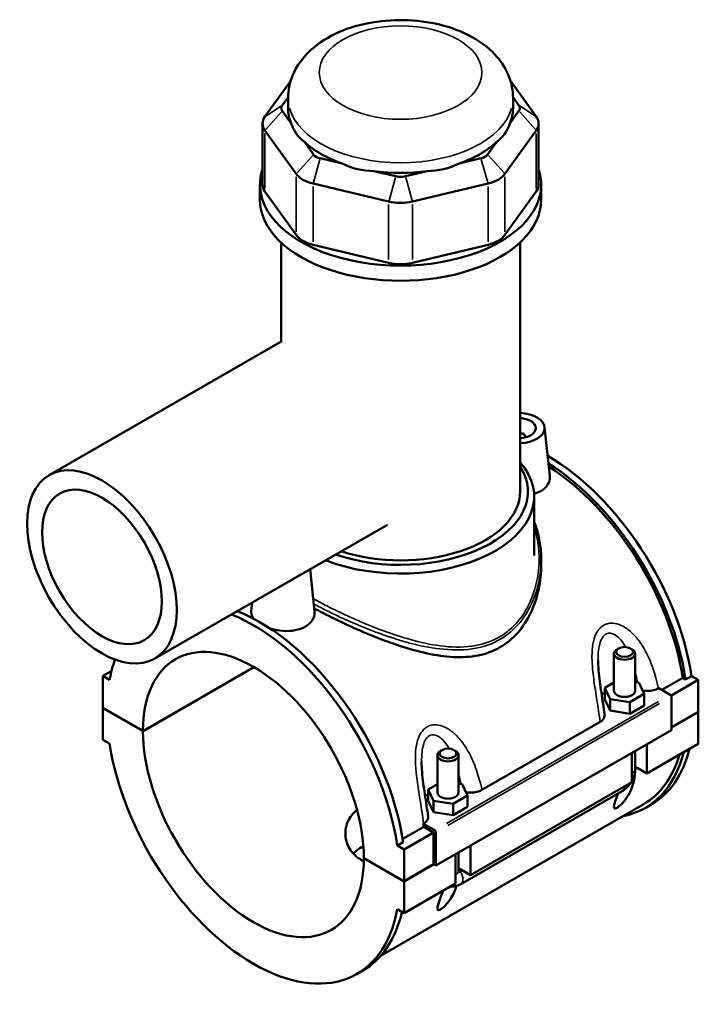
# Model space of a CAD drawing. Header units: inches. Extents: x -1.6 to 48.2, y -2.1 to 47.6.
# Tile 8 of 8: x 40.6 to 48.2, y 36.5 to 47.6. Entities that reach past the tile are written whole.
import ezdxf

# ---------------------------------------------------------------- set-up
doc = ezdxf.new("R2010")
doc.units = ezdxf.units.IN
doc.header["$MEASUREMENT"] = 0
doc.layers.add('Visible (ANSI)', color=7, linetype='Continuous', lineweight=50)
doc.layers.add('Visible Narrow (ANSI)', color=7, linetype='Continuous', lineweight=35)

msp = doc.modelspace()

# ---------------------------------------------------------------- linework, layer by layer
at = {"layer": 'Visible (ANSI)'}
for p, q in [((43.672, 46.868), (43.384, 46.468)), ((46.416, 46.468), (46.128, 46.868)), ((43.578, 46.593), (43.643, 46.684)), ((43.643, 46.562), (43.643, 46.676)), ((46.157, 46.684), (46.223, 46.593)), ((46.157, 46.562), (46.157, 46.676)), ((43.679, 46.391), (43.578, 46.531)), ((46.223, 46.531), (46.122, 46.391)), ((43.358, 46.391), (43.358, 45.707)), ((46.443, 46.391), (46.443, 45.707)), ((43.384, 46.314), (43.734, 45.828)), ((46.067, 45.828), (46.416, 46.314)), ((43.927, 46.045), (43.826, 46.186)), ((45.974, 46.186), (45.873, 46.045)), ((44.247, 45.944), (44.003, 46.002)), ((45.798, 46.002), (45.554, 45.944)), ((44.847, 45.801), (44.603, 45.859)), ((45.198, 45.859), (44.954, 45.801)), ((43.329, 45.537), (43.329, 45.707)), ((43.923, 45.719), (44.767, 45.518)), ((45.034, 45.518), (45.878, 45.719)), ((46.472, 45.537), (46.472, 45.707)), ((43.734, 45.145), (43.384, 45.631)), ((46.416, 45.631), (46.067, 45.145)), ((43.564, 43.952), (43.564, 45.06)), ((44.767, 44.834), (43.923, 45.036)), ((45.878, 45.036), (45.034, 44.834)), ((46.236, 42.276), (46.236, 45.06)), ((43.573, 43.956), (40.972, 42.459)), ((46.51, 42.996), (46.569, 42.451)), ((46.294, 42.889), (46.294, 42.882)), ((46.393, 41.562), (46.393, 42.219)), ((44.753, 41.906), (42.153, 40.409)), ((46.472, 41.517), (46.472, 41.454)), ((43.888, 41.407), (43.938, 40.936)), ((43.243, 41.036), (43.232, 40.934)), ((47.335, 40.522), (47.319, 40.512)), ((47.47, 40.522), (47.486, 40.512)), ((47.284, 40.048), (47.284, 40.464)), ((47.521, 40.048), (47.521, 40.464)), ((42.022, 39.601), (43.26, 40.314)), ((43.262, 40.313), (42.022, 39.598)), ((41.67, 40.27), (41.573, 40.215)), ((41.648, 40.171), (41.573, 40.215)), ((41.573, 40.215), (41.573, 39.859)), ((47.818, 40.059), (48.054, 40.194)), ((48.086, 40.175), (48.054, 40.194)), ((48.152, 40.213), (48.086, 40.175)), ((48.152, 40.213), (48.227, 40.17)), ((47.284, 40.141), (47.183, 40.082)), ((47.183, 40.082), (47.242, 39.956)), ((47.183, 39.953), (47.183, 40.082)), ((47.563, 40.141), (47.521, 40.147)), ((47.622, 40.014), (47.563, 40.141)), ((47.781, 40.076), (47.785, 40.078)), ((47.785, 40.078), (47.912, 40.005)), ((48.227, 40.17), (47.922, 39.994)), ((48.227, 40.17), (48.227, 39.815)), ((47.461, 39.922), (47.622, 40.014)), ((47.622, 39.886), (47.622, 40.014)), ((47.926, 39.981), (47.926, 39.609)), ((41.573, 39.859), (42.022, 39.601)), ((41.573, 39.856), (41.576, 39.858)), ((41.573, 39.856), (41.573, 39.501)), ((42.022, 39.598), (41.573, 39.856)), ((47.183, 39.953), (47.242, 39.827)), ((47.242, 39.827), (47.242, 39.956)), ((47.242, 39.956), (47.461, 39.922)), ((47.461, 39.793), (47.461, 39.922)), ((47.461, 39.793), (47.622, 39.886)), ((47.242, 39.827), (47.461, 39.793)), ((47.926, 39.641), (48.227, 39.815)), ((48.227, 39.811), (47.926, 39.638)), ((48.224, 39.813), (48.227, 39.811)), ((48.227, 39.811), (48.227, 39.456)), ((45.809, 38.94), (47.131, 39.701)), ((47.926, 39.609), (45.296, 38.094)), ((41.573, 39.501), (41.648, 39.458)), ((48.227, 39.456), (47.653, 39.125)), ((47.653, 39.452), (47.653, 39.125)), ((45.312, 39.328), (45.312, 38.912)), ((45.363, 39.386), (45.346, 39.376)), ((45.497, 39.386), (45.514, 39.376)), ((45.548, 39.328), (45.548, 38.912)), ((47.486, 39.029), (47.486, 39.356)), ((47.521, 39.174), (47.521, 39.376)), ((47.521, 39.202), (47.545, 39.188)), ((47.545, 39.188), (47.521, 39.173)), ((47.653, 39.125), (47.545, 39.188)), ((45.312, 39.004), (45.21, 38.946)), ((45.59, 39.005), (45.548, 39.011)), ((45.649, 38.878), (45.59, 39.005)), ((47.486, 39.029), (45.68, 37.989)), ((45.21, 38.946), (45.269, 38.82)), ((45.21, 38.817), (45.21, 38.946)), ((45.489, 38.786), (45.649, 38.878)), ((45.572, 37.887), (47.378, 38.927)), ((45.649, 38.75), (45.649, 38.878)), ((47.611, 38.777), (44.683, 37.091)), ((45.21, 38.817), (45.269, 38.691)), ((45.269, 38.691), (45.269, 38.82)), ((45.269, 38.82), (45.489, 38.786)), ((45.489, 38.657), (45.489, 38.786)), ((45.489, 38.657), (45.649, 38.75)), ((47.634, 38.738), (47.7, 38.776)), ((45.269, 38.691), (45.489, 38.657)), ((45.154, 38.563), (45.158, 38.565)), ((45.282, 38.49), (45.154, 38.563)), ((44.924, 38.392), (45.16, 38.528)), ((45.268, 38.466), (44.939, 38.276)), ((45.268, 38.466), (45.16, 38.528)), ((45.268, 38.11), (45.268, 38.466)), ((45.296, 38.094), (45.296, 38.466)), ((44.93, 38.357), (44.864, 38.32)), ((44.939, 38.276), (44.864, 38.32)), ((45.68, 38.316), (45.68, 37.989)), ((44.939, 37.921), (44.939, 38.276)), ((45.513, 37.893), (45.513, 38.22)), ((45.548, 38.24), (45.548, 38.037)), ((44.491, 38.179), (44.939, 37.921)), ((44.491, 38.176), (44.494, 38.178)), ((44.939, 37.918), (44.491, 38.176)), ((44.939, 37.921), (45.268, 38.11)), ((45.271, 38.109), (44.939, 37.918)), ((45.268, 38.11), (45.296, 38.094)), ((45.548, 38.066), (45.572, 38.051)), ((45.572, 38.051), (45.548, 38.037)), ((45.568, 38.03), (45.589, 38.042)), ((45.68, 37.989), (45.572, 38.051)), ((44.939, 37.563), (44.939, 37.918)), ((45.513, 37.893), (44.939, 37.563)), ((44.864, 37.606), (44.939, 37.563)), ((44.412, 36.882), (44.477, 36.92))]:
    msp.add_line(p, q, dxfattribs=at)
for centre, major_axis, ratio, start_param, end_param in [((43.707, 46.562), (-0.14, 0), 0.575862, 5.890486, 6.675884), ((46.094, 46.562), (0.14, 0), 0.575862, 5.890486, 6.675884), ((43.707, 46.391), (-0.349, 0), 0.575862, 5.890486, 6.675884), ((44.9, 46.562), (-1.257, 0), 0.575862, 0, 0.238812), ((44.9, 46.562), (1.257, 0), 0.575862, 6.044373, 6.283185), ((46.094, 46.391), (0.349, 0), 0.575862, 5.890486, 6.675884), ((44.9, 47.578), (-1.09, -1.38), 0.454202, 5.999949, 6.307723), ((44.9, 47.578), (-1.09, 1.38), 0.454202, 3.117055, 3.424829), ((44.9, 46.562), (1.257, 0), 0.575862, 3.688179, 4.165803), ((44.9, 46.562), (1.257, 0), 0.575862, 5.258975, 5.736599), ((44.056, 46.076), (-0.14, 0), 0.575862, 0.392699, 1.178097), ((45.744, 46.076), (0.14, 0), 0.575862, 5.105088, 5.890486), ((44.9, 47.578), (-0.541, -1.68), 0.675468, 6.181789, 6.489562), ((44.9, 47.578), (0.541, -1.68), 0.675468, 6.076808, 6.384582), ((44.9, 45.707), (-1.571, 0), 0.575862, 6.091532, 9.616431), ((44.056, 45.905), (0.349, 0), 0.575862, 3.534292, 4.31969), ((44.9, 46.562), (1.257, 0), 0.575862, 4.473577, 4.951201), ((44.9, 45.875), (-0.14, 0), 0.575862, 1.178097, 1.963495), ((45.744, 45.905), (0.349, 0), 0.575862, 5.105088, 5.890486), ((43.707, 45.707), (-0.349, 0), 0.575862, 0, 0.392699), ((46.094, 45.707), (0.349, 0), 0.575862, 5.890486, 6.283185), ((44.9, 45.537), (-1.571, 0), 0.575862, 0, 3.141593), ((44.9, 45.704), (0.349, 0), 0.575862, 4.31969, 5.105088), ((44.056, 45.222), (-0.349, 0), 0.575862, 0.392699, 1.178097), ((45.744, 45.222), (0.349, 0), 0.575862, 5.105088, 5.890486), ((44.9, 45.02), (-0.349, 0), 0.575862, 1.178097, 1.963495), ((46.215, 42.986), (0.295, 0), 0.575862, 4.781938, 7.784433), ((46.215, 42.986), (0.197, 0), 0.575862, 4.816818, 7.749552), ((46.215, 42.889), (0.0787, 0), 0.575862, 6.114496, 7.590339), ((44.9, 42.219), (1.493, 0), 0.575862, 4.115913, 6.74614), ((46.544, 40.782), (-1.155, 2.006), 0.578093, 4.118597, 5.499482), ((44.9, 42.276), (1.423, 0), 0.575862, 4.175839, 6.635286), ((46.478, 40.744), (1.155, -2.006), 0.578093, 0.977004, 2.31228), ((46.478, 40.744), (-1.133, 1.967), 0.578093, 4.122438, 5.45029), ((44.9, 42.276), (1.336, 0), 0.575862, 4.192484, 6.283185), ((43.585, 41.471), (0.295, 0), 0.575862, 5.351432, 5.644143), ((43.256, 38.889), (-1.155, 2.006), 0.578093, 4.118597, 5.650878), ((43.322, 38.926), (1.155, -2.006), 0.578093, 0.977004, 2.509286), ((43.256, 38.889), (-0.871, 1.513), 0.578093, 3.930052, 7.06939), ((47.403, 40.464), (-0.118, 0), 0.575862, 5.50164, 10.206324), ((43.256, 38.889), (1.155, -2.006), 0.578093, 3.59658, 3.739252), ((47.403, 39.919), (0.295, 0), 0.575862, 2.40919, 2.611618), ((47.403, 40.048), (-0.118, 0), 0.575862, 0, 3.141593), ((47.912, 39.989), (-0.0098, 0.0171), 0.578093, 3.928925, 5.499721), ((43.256, 38.889), (0.871, -1.513), 0.578093, 3.930052, 7.06939), ((43.256, 38.889), (1.155, -2.006), 0.578093, 4.118597, 6.880845), ((45.43, 39.328), (-0.118, 0), 0.575862, 5.50164, 10.206324), ((46.478, 40.744), (1.155, -2.006), 0.578093, 6.084831, 6.820591), ((46.478, 40.744), (1.133, -1.967), 0.578093, 0, 0.502834), ((46.544, 40.782), (1.155, -2.006), 0.578093, 0, 0.537406), ((47.403, 39.174), (0.118, 0), 0.575862, 6.280575, 6.283185), ((45.43, 38.783), (0.295, 0), 0.575862, 2.40919, 2.611618), ((45.43, 38.912), (-0.118, 0), 0.575862, 0, 3.141593), ((43.585, 39.078), (-1.133, 1.967), 0.578093, 4.122438, 4.140144), ((45.282, 38.474), (0.0098, -0.0171), 0.578093, 0.787332, 2.358128), ((45.43, 38.037), (0.118, 0), 0.575862, 6.280575, 6.283185), ((43.322, 38.926), (1.155, -2.006), 0.578093, 0, 0.556744)]:
    msp.add_ellipse(centre, major_axis=major_axis, ratio=ratio, start_param=start_param, end_param=end_param, dxfattribs=at)
for centre, major_axis, ratio in [((41.563, 41.434), (-0.59, 1.025), 0.578093), ((41.563, 41.434), (-0.472, 0.82), 0.578093), ((47.403, 40.484), (0.0945, 0), 0.575862), ((45.43, 39.348), (0.0945, 0), 0.575862)]:
    msp.add_ellipse(centre, major_axis=major_axis, ratio=ratio, dxfattribs=at)
for points, knots in [([(46.157, 46.676), (46.157, 46.759), (46.141, 46.841), (46.079, 46.999), (46.032, 47.073), (45.908, 47.217), (45.825, 47.283), (45.628, 47.401), (45.51, 47.45), (45.257, 47.519), (45.123, 47.54), (44.853, 47.552), (44.718, 47.544), (44.456, 47.5), (44.329, 47.464), (44.093, 47.36), (43.983, 47.293), (43.807, 47.129), (43.736, 47.035), (43.661, 46.847), (43.643, 46.761), (43.643, 46.676)], [0.785398, 0.785398, 0.785398, 0.785398, 1.005919, 1.005919, 1.247788, 1.247788, 1.549488, 1.549488, 1.909935, 1.909935, 2.277725, 2.277725, 2.640356, 2.640356, 3.005317, 3.005317, 3.373911, 3.373911, 3.698936, 3.698936, 3.926991, 3.926991, 3.926991, 3.926991]), ([(46.569, 42.451), (46.569, 42.446), (46.569, 42.442), (46.57, 42.408), (46.561, 42.378), (46.525, 42.323), (46.498, 42.299), (46.467, 42.281)], [4.6935242, 4.6935242, 4.6935242, 4.6935242, 4.7497622, 4.7497622, 5.0893462, 5.0893462, 5.4289302, 5.4289302, 5.4289302, 5.4289302]), ([(46.393, 41.938), (46.401, 41.917), (46.409, 41.897), (46.425, 41.847), (46.433, 41.818), (46.447, 41.759), (46.453, 41.729), (46.462, 41.669), (46.466, 41.639), (46.471, 41.578), (46.472, 41.547), (46.472, 41.517)], [20.887553, 20.887553, 20.887553, 20.887553, 21.087728, 21.087728, 21.363015, 21.363015, 21.638302, 21.638302, 21.913589, 21.913589, 22.188876, 22.188876, 22.188876, 22.188876]), ([(46.472, 41.454), (46.472, 41.367), (46.463, 41.276), (46.424, 41.096), (46.395, 41.007), (46.317, 40.842), (46.268, 40.765), (46.152, 40.632), (46.085, 40.577), (46.011, 40.535)], [21.999673, 21.999673, 21.999673, 21.999673, 22.791458, 22.791458, 23.583244, 23.583244, 24.375029, 24.375029, 25.166814, 25.166814, 25.166814, 25.166814]), ([(46.011, 40.535), (45.938, 40.492), (45.856, 40.462), (45.681, 40.427), (45.588, 40.421), (45.395, 40.431), (45.296, 40.446), (45.097, 40.489), (44.997, 40.517), (44.805, 40.579), (44.706, 40.616), (44.506, 40.696), (44.406, 40.739), (44.212, 40.829), (44.118, 40.875), (43.998, 40.937), (43.966, 40.954), (43.935, 40.97)], [0, 0, 0, 0, 0.791785, 0.791785, 1.58357, 1.58357, 2.375355, 2.375355, 3.16714, 3.16714, 3.948281, 3.948281, 4.729422, 4.729422, 5.510563, 5.510563, 5.804123, 5.804123, 5.804123, 5.804123]), ([(43.256, 40.856), (43.24, 40.878), (43.231, 40.901), (43.231, 40.926), (43.231, 40.93), (43.232, 40.934)], [4.4241299, 4.4241299, 4.4241299, 4.4241299, 4.7497622, 4.7497622, 4.8036294, 4.8036294, 4.8036294, 4.8036294]), ([(43.938, 40.936), (43.939, 40.932), (43.939, 40.927), (43.939, 40.894), (43.931, 40.863), (43.895, 40.809), (43.868, 40.784), (43.836, 40.766)], [1.9790677, 1.9790677, 1.9790677, 1.9790677, 2.0352971, 2.0352971, 2.3748811, 2.3748811, 2.7144651, 2.7144651, 2.7144651, 2.7144651]), ([(43.836, 40.766), (43.805, 40.748), (43.765, 40.734), (43.677, 40.717), (43.63, 40.715), (43.541, 40.721), (43.494, 40.73), (43.448, 40.743), (43.445, 40.744), (43.443, 40.745)], [2.714465, 2.714465, 2.714465, 2.714465, 3.054049, 3.054049, 3.393633, 3.393633, 3.732665, 3.732665, 3.752604, 3.752604, 3.752604, 3.752604]), ([(47.181, 39.78), (47.175, 39.821), (47.169, 39.863), (47.157, 39.945), (47.151, 39.987), (47.138, 40.07), (47.132, 40.111), (47.121, 40.194), (47.116, 40.235), (47.109, 40.315), (47.107, 40.354), (47.107, 40.391)], [0.504345, 0.504345, 0.504345, 0.504345, 0.839407, 0.839407, 1.174469, 1.174469, 1.509532, 1.509532, 1.844594, 1.844594, 2.179657, 2.179657, 2.179657, 2.179657]), ([(47.605, 40.051), (47.606, 40.051), (47.607, 40.051), (47.625, 40.048), (47.643, 40.047), (47.683, 40.047), (47.706, 40.05), (47.747, 40.06), (47.766, 40.067), (47.781, 40.076)], [-0.4859574, -0.4859574, -0.4859574, -0.4859574, -0.4770763, -0.4770763, -0.3427203, -0.3427203, -0.1698946, -0.1698946, 0, 0, 0, 0]), ([(47.131, 39.701), (47.142, 39.708), (47.152, 39.715), (47.167, 39.732), (47.173, 39.74), (47.181, 39.76), (47.182, 39.77), (47.181, 39.78)], [-0.6114062, -0.6114062, -0.6114062, -0.6114062, -0.4880421, -0.4880421, -0.3645154, -0.3645154, -0.2269909, -0.2269909, -0.2269909, -0.2269909]), ([(45.208, 38.644), (45.203, 38.685), (45.197, 38.727), (45.184, 38.809), (45.178, 38.851), (45.165, 38.934), (45.159, 38.975), (45.148, 39.058), (45.143, 39.098), (45.137, 39.179), (45.134, 39.218), (45.134, 39.255)], [0.504013, 0.504013, 0.504013, 0.504013, 0.839076, 0.839076, 1.174138, 1.174138, 1.509201, 1.509201, 1.844263, 1.844263, 2.179325, 2.179325, 2.179325, 2.179325]), ([(47.521, 39.173), (47.521, 39.151), (47.52, 39.128), (47.512, 39.059), (47.502, 39.012), (47.476, 38.942), (47.463, 38.913), (47.438, 38.869), (47.428, 38.854), (47.407, 38.825), (47.396, 38.81), (47.373, 38.786), (47.363, 38.775), (47.346, 38.761), (47.34, 38.756), (47.329, 38.748), (47.324, 38.744), (47.314, 38.738), (47.309, 38.736), (47.302, 38.734), (47.299, 38.733), (47.291, 38.734), (47.288, 38.737), (47.284, 38.746), (47.284, 38.754), (47.287, 38.773), (47.289, 38.783), (47.3, 38.819), (47.309, 38.846), (47.322, 38.881), (47.325, 38.889), (47.328, 38.898)], [0.645958, 0.645958, 0.645958, 0.645958, 0.89701, 0.89701, 1.413207, 1.413207, 1.730061, 1.730061, 1.888488, 1.888488, 2.046915, 2.046915, 2.156349, 2.156349, 2.211065, 2.211065, 2.265782, 2.265782, 2.320499, 2.320499, 2.375216, 2.375216, 2.48465, 2.48465, 2.643077, 2.643077, 2.801504, 2.801504, 3.118358, 3.118358, 3.21668, 3.21668, 3.21668, 3.21668]), ([(47.486, 39.042), (47.489, 39.048), (47.491, 39.053), (47.502, 39.076), (47.509, 39.094), (47.518, 39.133), (47.521, 39.153), (47.521, 39.173)], [3.9900665, 3.9900665, 3.9900665, 3.9900665, 4.0840704, 4.0840704, 4.3982297, 4.3982297, 4.7114954, 4.7114954, 4.7114954, 4.7114954]), ([(47.378, 38.927), (47.396, 38.937), (47.412, 38.949), (47.441, 38.977), (47.453, 38.992), (47.468, 39.012), (47.471, 39.018), (47.475, 39.023)], [3.1415927, 3.1415927, 3.1415927, 3.1415927, 3.4557519, 3.4557519, 3.7699112, 3.7699112, 3.8682842, 3.8682842, 3.8682842, 3.8682842]), ([(45.632, 38.915), (45.633, 38.915), (45.634, 38.915), (45.652, 38.912), (45.67, 38.911), (45.71, 38.911), (45.733, 38.914), (45.774, 38.924), (45.793, 38.931), (45.809, 38.94)], [-0.4859574, -0.4859574, -0.4859574, -0.4859574, -0.4770763, -0.4770763, -0.3427203, -0.3427203, -0.1698946, -0.1698946, 0, 0, 0, 0]), ([(44.49, 38.142), (44.481, 38.147), (44.472, 38.152), (44.436, 38.172), (44.41, 38.191), (44.365, 38.235), (44.345, 38.259), (44.314, 38.312), (44.302, 38.34), (44.287, 38.396), (44.283, 38.425), (44.283, 38.509), (44.298, 38.569), (44.345, 38.648), (44.365, 38.673), (44.396, 38.703), (44.405, 38.71), (44.414, 38.718)], [2.29251, 2.29251, 2.29251, 2.29251, 2.385066, 2.385066, 2.68311, 2.68311, 2.981155, 2.981155, 3.279199, 3.279199, 3.577244, 3.577244, 4.173688, 4.173688, 4.47191, 4.47191, 4.582654, 4.582654, 4.582654, 4.582654]), ([(45.158, 38.565), (45.169, 38.572), (45.179, 38.579), (45.195, 38.596), (45.2, 38.604), (45.208, 38.624), (45.209, 38.634), (45.208, 38.644)], [-0.6114062, -0.6114062, -0.6114062, -0.6114062, -0.4880421, -0.4880421, -0.3645154, -0.3645154, -0.2269909, -0.2269909, -0.2269909, -0.2269909]), ([(44.486, 38.313), (44.478, 38.309), (44.471, 38.305), (44.436, 38.285), (44.41, 38.266), (44.382, 38.24), (44.377, 38.235), (44.372, 38.229)], [4.6750251, 4.6750251, 4.6750251, 4.6750251, 4.7510658, 4.7510658, 5.0480368, 5.0480368, 5.1196883, 5.1196883, 5.1196883, 5.1196883]), ([(45.548, 38.037), (45.548, 38.034), (45.548, 38.032), (45.551, 38.028), (45.553, 38.027), (45.557, 38.026), (45.559, 38.026), (45.563, 38.028), (45.566, 38.029), (45.568, 38.03)], [0.0000698, 0.0000698, 0.0000698, 0.0000698, 0.0369029, 0.0369029, 0.0726601, 0.0726601, 0.1000626, 0.1000626, 0.1267854, 0.1267854, 0.1267854, 0.1267854]), ([(45.457, 37.861), (45.472, 37.859), (45.487, 37.859), (45.522, 37.864), (45.54, 37.871), (45.562, 37.881), (45.567, 37.884), (45.572, 37.887)], [2.6025278, 2.6025278, 2.6025278, 2.6025278, 2.7863637, 2.7863637, 3.0520987, 3.0520987, 3.1415927, 3.1415927, 3.1415927, 3.1415927]), ([(45.524, 37.866), (45.521, 37.855), (45.517, 37.844), (45.505, 37.81), (45.494, 37.785), (45.466, 37.734), (45.449, 37.708), (45.416, 37.666), (45.398, 37.646), (45.374, 37.625), (45.368, 37.62), (45.357, 37.612), (45.351, 37.608), (45.341, 37.602), (45.337, 37.6), (45.329, 37.598), (45.326, 37.597), (45.318, 37.598), (45.315, 37.601), (45.311, 37.61), (45.311, 37.618), (45.314, 37.636), (45.317, 37.647), (45.327, 37.683), (45.337, 37.71), (45.355, 37.76), (45.364, 37.786), (45.375, 37.813)], [1.280582, 1.280582, 1.280582, 1.280582, 1.411813, 1.411813, 1.684395, 1.684395, 1.956976, 1.956976, 2.1465, 2.1465, 2.198734, 2.198734, 2.250969, 2.250969, 2.305685, 2.305685, 2.360402, 2.360402, 2.469836, 2.469836, 2.628263, 2.628263, 2.78669, 2.78669, 3.103544, 3.103544, 3.383072, 3.383072, 3.383072, 3.383072])]:
    msp.add_open_spline(points, degree=3, knots=knots, dxfattribs=at)
msp.add_open_spline([(46.467, 42.281), (46.445, 42.269), (46.42, 42.258), (46.392, 42.25)], degree=3, dxfattribs=at)
at = {"layer": 'Visible Narrow (ANSI)'}
for p, q in [((43.568, 46.587), (43.394, 46.474)), ((46.232, 46.587), (46.407, 46.474)), ((43.568, 46.521), (43.394, 46.325)), ((46.232, 46.521), (46.407, 46.325)), ((43.384, 45.665), (43.384, 46.28)), ((46.416, 46.28), (46.416, 45.665)), ((43.918, 46.035), (43.743, 45.839)), ((45.883, 46.035), (46.057, 45.839)), ((43.999, 45.988), (43.927, 45.733)), ((45.802, 45.988), (45.874, 45.733)), ((43.734, 45.794), (43.734, 45.179)), ((43.923, 45.07), (43.923, 45.685)), ((44.843, 45.787), (44.771, 45.532)), ((44.958, 45.787), (45.03, 45.532)), ((45.878, 45.685), (45.878, 45.07)), ((46.067, 45.179), (46.067, 45.794)), ((44.767, 45.484), (44.767, 44.869)), ((45.034, 44.869), (45.034, 45.484)), ((47.781, 39.929), (45.413, 38.566)), ((45.427, 38.541), (47.795, 39.905))]:
    msp.add_line(p, q, dxfattribs=at)
msp.add_ellipse((44.9, 46.961), major_axis=(0.908, 0), ratio=0.575862, dxfattribs=at)
for centre, major_axis, ratio, start_param, end_param in [((44.9, 46.676), (-1.257, 0), 0.575862, 0.15708, 2.984513), ((47.403, 39.174), (0.118, 0), 0.575862, 5.536927, 6.241435), ((47.319, 39.029), (0.059, -0.102), 0.578093, 0.039559, 0.751625), ((45.43, 38.037), (0.118, 0), 0.575862, 5.536927, 6.241435), ((45.513, 37.989), (0.059, -0.102), 0.578093, 0.08195, 1.557046)]:
    msp.add_ellipse(centre, major_axis=major_axis, ratio=ratio, start_param=start_param, end_param=end_param, dxfattribs=at)
for points, knots in [([(46.393, 41.88), (46.421, 41.793), (46.439, 41.703), (46.457, 41.45), (46.436, 41.285), (46.361, 41.071), (46.335, 41.012), (46.255, 40.872), (46.194, 40.796), (46.085, 40.702), (46.045, 40.673), (46.003, 40.649), (45.923, 40.603), (45.833, 40.571), (45.627, 40.534), (45.508, 40.533), (45.275, 40.558), (45.162, 40.581), (44.851, 40.663), (44.649, 40.738), (44.297, 40.889), (44.143, 40.962), (43.977, 41.05), (43.949, 41.064), (43.923, 41.079)], [21.113225, 21.113225, 21.113225, 21.113225, 21.958058, 21.958058, 23.435366, 23.435366, 24.023515, 24.023515, 24.918804, 24.918804, 25.373097, 25.373097, 25.373097, 26.239027, 26.239027, 27.263309, 27.263309, 28.190525, 28.190525, 29.791632, 29.791632, 31.087263, 31.087263, 31.346356, 31.346356, 31.346356, 31.346356]), ([(43.929, 41.019), (43.946, 41.01), (43.964, 41.001), (44.122, 40.919), (44.277, 40.846), (44.634, 40.697), (44.838, 40.624), (45.154, 40.544), (45.269, 40.523), (45.506, 40.501), (45.627, 40.503), (45.838, 40.543), (45.929, 40.575), (46.011, 40.623), (46.055, 40.648), (46.095, 40.676), (46.207, 40.772), (46.269, 40.85), (46.352, 40.991), (46.379, 41.05), (46.448, 41.241), (46.472, 41.379), (46.472, 41.516)], [-31.249961, -31.249961, -31.249961, -31.249961, -31.087263, -31.087263, -29.791632, -29.791632, -28.190525, -28.190525, -27.263309, -27.263309, -26.239027, -26.239027, -25.373097, -25.373097, -25.373097, -24.918804, -24.918804, -24.023515, -24.023515, -23.435366, -23.435366, -22.188876, -22.188876, -22.188876, -22.188876]), ([(47.781, 40.076), (47.773, 40.116), (47.764, 40.155), (47.734, 40.264), (47.71, 40.334), (47.655, 40.461), (47.624, 40.52), (47.558, 40.618), (47.524, 40.659), (47.457, 40.723), (47.424, 40.748), (47.359, 40.785), (47.326, 40.797), (47.266, 40.806), (47.239, 40.806), (47.198, 40.795), (47.183, 40.789), (47.169, 40.781), (47.155, 40.773), (47.141, 40.763), (47.11, 40.731), (47.094, 40.707), (47.067, 40.648), (47.056, 40.611), (47.042, 40.528), (47.039, 40.482), (47.039, 40.379), (47.043, 40.321), (47.056, 40.193), (47.066, 40.122), (47.089, 39.976), (47.101, 39.9), (47.119, 39.784), (47.125, 39.742), (47.131, 39.701)], [-6.124078, -6.124078, -6.124078, -6.124078, -5.803522, -5.803522, -5.237133, -5.237133, -4.730668, -4.730668, -4.320117, -4.320117, -3.986616, -3.986616, -3.689289, -3.689289, -3.444287, -3.444287, -3.291161, -3.291161, -3.291161, -3.138034, -3.138034, -2.893032, -2.893032, -2.595705, -2.595705, -2.262204, -2.262204, -1.851653, -1.851653, -1.345189, -1.345189, -0.7788, -0.7788, -0.458243, -0.458243, -0.458243, -0.458243]), ([(47.107, 40.391), (47.107, 40.401), (47.107, 40.41), (47.108, 40.456), (47.111, 40.493), (47.121, 40.557), (47.128, 40.585), (47.146, 40.63), (47.157, 40.647), (47.176, 40.669), (47.185, 40.676), (47.194, 40.681), (47.203, 40.686), (47.212, 40.69), (47.238, 40.694), (47.254, 40.692), (47.291, 40.679), (47.311, 40.666), (47.351, 40.631), (47.371, 40.608), (47.399, 40.567), (47.408, 40.553), (47.417, 40.538)], [2.179657, 2.179657, 2.179657, 2.179657, 2.262204, 2.262204, 2.595705, 2.595705, 2.893032, 2.893032, 3.138034, 3.138034, 3.291161, 3.291161, 3.291161, 3.444287, 3.444287, 3.689289, 3.689289, 3.986616, 3.986616, 4.320117, 4.320117, 4.495893, 4.495893, 4.495893, 4.495893]), ([(45.809, 38.94), (45.801, 38.98), (45.791, 39.019), (45.761, 39.128), (45.738, 39.198), (45.682, 39.325), (45.651, 39.384), (45.585, 39.481), (45.552, 39.523), (45.484, 39.587), (45.451, 39.612), (45.386, 39.649), (45.353, 39.661), (45.294, 39.67), (45.267, 39.669), (45.225, 39.659), (45.21, 39.653), (45.196, 39.645), (45.182, 39.637), (45.169, 39.627), (45.138, 39.595), (45.122, 39.571), (45.094, 39.511), (45.083, 39.474), (45.069, 39.392), (45.066, 39.346), (45.066, 39.243), (45.07, 39.185), (45.083, 39.057), (45.093, 38.986), (45.116, 38.84), (45.129, 38.764), (45.146, 38.648), (45.152, 38.606), (45.158, 38.565)], [-6.123747, -6.123747, -6.123747, -6.123747, -5.803205, -5.803205, -5.236827, -5.236827, -4.730334, -4.730334, -4.319781, -4.319781, -3.986285, -3.986285, -3.688958, -3.688958, -3.443956, -3.443956, -3.29083, -3.29083, -3.29083, -3.137703, -3.137703, -2.892701, -2.892701, -2.595374, -2.595374, -2.261878, -2.261878, -1.851325, -1.851325, -1.344832, -1.344832, -0.778454, -0.778454, -0.457912, -0.457912, -0.457912, -0.457912]), ([(45.134, 39.255), (45.134, 39.264), (45.135, 39.274), (45.136, 39.32), (45.138, 39.357), (45.148, 39.421), (45.155, 39.449), (45.174, 39.494), (45.184, 39.511), (45.204, 39.533), (45.212, 39.54), (45.221, 39.545), (45.23, 39.55), (45.239, 39.553), (45.265, 39.558), (45.282, 39.556), (45.318, 39.543), (45.338, 39.53), (45.378, 39.495), (45.398, 39.471), (45.426, 39.431), (45.435, 39.417), (45.444, 39.401)], [2.179325, 2.179325, 2.179325, 2.179325, 2.261878, 2.261878, 2.595374, 2.595374, 2.892701, 2.892701, 3.137703, 3.137703, 3.29083, 3.29083, 3.29083, 3.443956, 3.443956, 3.688958, 3.688958, 3.986285, 3.986285, 4.319781, 4.319781, 4.495562, 4.495562, 4.495562, 4.495562])]:
    msp.add_open_spline(points, degree=3, knots=knots, dxfattribs=at)
for points in [[(47.521, 40.265), (47.531, 40.225), (47.54, 40.184), (47.547, 40.143)], [(45.548, 39.129), (45.558, 39.089), (45.567, 39.048), (45.574, 39.007)]]:
    msp.add_open_spline(points, degree=3, dxfattribs=at)

doc.saveas('drawing.dxf')
